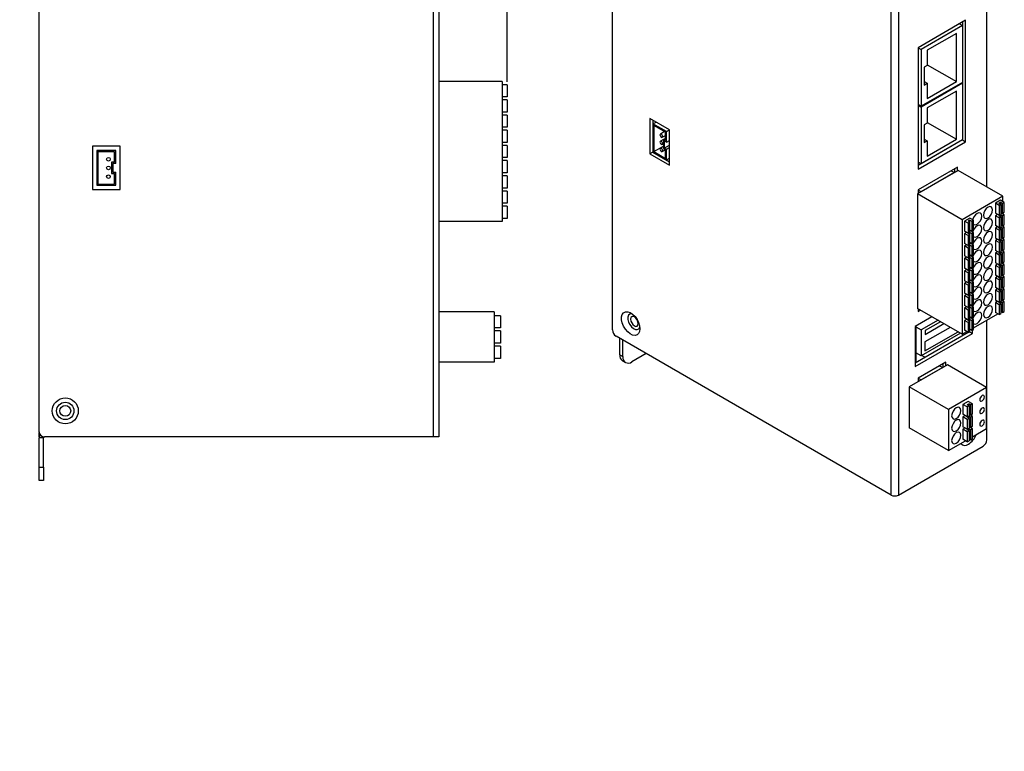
# Model space of a CAD drawing. Header units: millimetres. Extents: x 225 to 1127, y -1473 to -1207.
# Tile 2 of 3: x 900 to 1127, y -1473 to -1305. Entities that reach past the tile are written whole.
import ezdxf

# ---------------------------------------------------------------- set-up
doc = ezdxf.new("R2010")
doc.units = ezdxf.units.MM
doc.header["$PDSIZE"] = -1
doc.styles.get("Standard").update_dxf_attribs({"font": 'arial.ttf', "height": 5})
doc.dimstyles.new('ISO-25', dxfattribs={"dimtxt": 5, "dimasz": 2.5, "dimexe": 1.25, "dimexo": 0.625, "dimtad": 1, "dimdec": 1, "dimdsep": 46, "dimtxsty": 'Standard', "dimcen": 2.5, "dimadec": 0, "dimazin": 0, "dimtfac": 1, "dimtdec": 1, "dimtmove": 0, "dimatfit": 3, "dimfxl": 1, "dimarcsym": 0})

# ---------------------------------------------------------------- blocks, each defined once
blk = doc.blocks.new('*D32')
at = {"color": 0, "lineweight": -2}
for p, q in [((904.72, -1251.97), (904.72, -1225.25)), ((907.22, -1226.5), (1010.02, -1226.5)), ((1012.52, -1318.85), (1012.52, -1225.25))]:
    blk.add_line(p, q, dxfattribs=at)
at = {"color": 0}
for points in [[(907.22, -1226.08), (907.22, -1226.92), (904.72, -1226.5)], [(1010.02, -1226.08), (1010.02, -1226.92), (1012.52, -1226.5)]]:
    blk.add_solid(points, dxfattribs=at)
at = {"layer": 'Defpoints', "color": 0}
for p in [(1012.52, -1226.5), (904.72, -1252.6), (1012.52, -1319.47)]:
    blk.add_point(p, dxfattribs=at)
at = {"color": 0, "insert": (958.62, -1223.32), "char_height": 5, "attachment_point": 5}
blk.add_mtext('107.8', dxfattribs=at)

msp = doc.modelspace()

# ---------------------------------------------------------------- linework, layer by layer
at = {"color": 7, "linetype": 'Continuous', "lineweight": 25}
for p, q in [((995.52, -1400.6), (995.52, -1262.6)), ((996.72, -1262.6), (996.72, -1400.6)), ((904.72, -1399.4), (904.72, -1263.8)), ((1036.73, -1375.95), (1036.73, -1265.23)), ((1122.99, -1343.04), (1122.99, -1290.54)), ((1100.93, -1414), (1100.93, -1301.32)), ((1102.63, -1301.32), (1102.63, -1414)), ((1118.08, -1304.64), (1107.16, -1310.95)), ((1117.37, -1305.87), (1107.86, -1311.36)), ((1116.67, -1305.46), (1117.37, -1305.87)), ((1117.34, -1305.07), (1117.34, -1305.85)), ((1117.37, -1305.05), (1117.37, -1305.87)), ((1117.37, -1305.87), (1117.37, -1318.93)), ((1118.08, -1332.61), (1118.08, -1304.64)), ((1115.96, -1307.67), (1109.24, -1311.54)), ((1115.96, -1318.77), (1115.96, -1307.67)), ((1107.16, -1310.95), (1107.86, -1311.36)), ((1107.16, -1310.95), (1107.16, -1338.92)), ((1107.86, -1311.36), (1107.86, -1324.42)), ((1109.24, -1311.54), (1109.24, -1315.05)), ((1109.24, -1315.05), (1108.53, -1315.46)), ((1109.24, -1314.89), (1115.96, -1318.77)), ((1108.53, -1315.46), (1108.53, -1319.55)), ((1011.32, -1318.72), (996.72, -1318.72)), ((1011.32, -1318.72), (1011.32, -1351.02)), ((1012.52, -1319.47), (1011.32, -1319.47)), ((1012.52, -1319.47), (1012.52, -1322.27)), ((1117.37, -1318.93), (1107.86, -1324.42)), ((1117.37, -1319.14), (1107.86, -1324.63)), ((1108.53, -1318.73), (1109.24, -1319.14)), ((1108.53, -1319.55), (1109.24, -1319.14)), ((1109.24, -1322.65), (1115.96, -1318.77)), ((1109.24, -1319.14), (1109.24, -1322.65)), ((1117.2, -1319.04), (1117.37, -1319.14)), ((1117.34, -1318.95), (1117.34, -1319.12)), ((1117.37, -1318.93), (1117.37, -1319.14)), ((1117.37, -1319.14), (1117.37, -1332.2)), ((1115.96, -1320.93), (1109.24, -1324.81)), ((1115.96, -1332.04), (1115.96, -1320.93)), ((1012.52, -1322.27), (1011.32, -1322.27)), ((1012.52, -1322.97), (1011.32, -1322.97)), ((1012.52, -1322.97), (1012.52, -1325.77)), ((1107.86, -1324.42), (1107.16, -1324.02)), ((1107.16, -1324.22), (1107.86, -1324.63)), ((1012.52, -1325.77), (1011.32, -1325.77)), ((1012.52, -1326.47), (1011.32, -1326.47)), ((1012.52, -1326.47), (1012.52, -1329.27)), ((1107.86, -1324.63), (1107.86, -1337.69)), ((1109.24, -1324.81), (1109.24, -1328.32)), ((1049.9, -1329.87), (1045.37, -1327.26)), ((1045.37, -1327.26), (1045.37, -1335.43)), ((1046.08, -1327.67), (1046.08, -1328.49)), ((1046.08, -1328.49), (1046.79, -1328.08)), ((1046.08, -1328.49), (1046.08, -1335.02)), ((1049.19, -1330.28), (1046.08, -1328.49)), ((1048.98, -1330.4), (1046.29, -1328.85)), ((1046.29, -1328.85), (1046.29, -1334.89)), ((1109.24, -1328.32), (1108.53, -1328.73)), ((1108.53, -1328.73), (1108.53, -1332.81)), ((1109.24, -1328.16), (1115.96, -1332.04)), ((1012.52, -1329.27), (1011.32, -1329.27)), ((1012.52, -1329.97), (1011.32, -1329.97)), ((1012.52, -1329.97), (1012.52, -1332.77)), ((1048.77, -1330.28), (1047.78, -1330.85)), ((1048.2, -1331.59), (1048.98, -1331.14)), ((1048.98, -1332.36), (1048.98, -1330.4)), ((1049.19, -1330.28), (1049.9, -1329.87)), ((1049.19, -1332.73), (1049.19, -1330.28)), ((1049.9, -1338.04), (1049.9, -1329.87)), ((1012.52, -1332.77), (1011.32, -1332.77)), ((1012.52, -1333.47), (1011.32, -1333.47)), ((1012.52, -1333.47), (1012.52, -1336.27)), ((1048.48, -1332.08), (1047.78, -1332.49)), ((1048.2, -1333.22), (1048.48, -1333.06)), ((1048.48, -1332.08), (1048.98, -1331.79)), ((1048.48, -1332.08), (1048.48, -1334.2)), ((1048.98, -1332.36), (1048.48, -1332.08)), ((1048.69, -1332.45), (1048.69, -1334.08)), ((1049.19, -1332.73), (1048.69, -1332.45)), ((1048.69, -1334.08), (1049.9, -1333.38)), ((1049.19, -1332.73), (1049.9, -1332.32)), ((1117.37, -1332.2), (1107.16, -1338.1)), ((1107.16, -1338.92), (1118.08, -1332.61)), ((1117.37, -1332.2), (1107.86, -1337.69)), ((1108.53, -1332), (1109.24, -1332.41)), ((1108.53, -1332.81), (1109.24, -1332.41)), ((1109.24, -1335.92), (1115.96, -1332.04)), ((1109.24, -1332.41), (1109.24, -1335.92)), ((1117.34, -1332.22), (1117.34, -1332.22)), ((1117.37, -1332.2), (1118.08, -1332.61)), ((1117.37, -1332.2), (1117.37, -1332.2)), ((923.35, -1333.65), (916.95, -1333.65)), ((916.95, -1333.65), (916.95, -1343.65)), ((917.95, -1334.65), (917.95, -1342.65)), ((922.35, -1334.65), (917.95, -1334.65)), ((918.25, -1334.95), (918.25, -1342.35)), ((922.05, -1334.95), (918.25, -1334.95)), ((922.05, -1337.35), (922.05, -1334.95)), ((922.35, -1337.65), (922.35, -1334.65)), ((923.35, -1343.65), (923.35, -1333.65)), ((1046.08, -1335.02), (1045.37, -1335.43)), ((1045.37, -1335.43), (1049.9, -1338.04)), ((1046.08, -1335.02), (1049.19, -1336.81)), ((1046.08, -1335.02), (1046.08, -1335.02)), ((1046.08, -1335.02), (1049.9, -1337.22)), ((1046.29, -1334.89), (1048.48, -1333.63)), ((1046.29, -1334.89), (1048.98, -1336.45)), ((1048.48, -1333.71), (1047.78, -1334.12)), ((1048.2, -1334.85), (1048.91, -1334.45)), ((1048.48, -1334.2), (1048.98, -1334.49)), ((1048.69, -1334.08), (1049.19, -1334.36)), ((1048.98, -1336.45), (1048.98, -1334.49)), ((1049.19, -1334.36), (1049.9, -1333.96)), ((1049.19, -1336.81), (1049.19, -1334.36)), ((921.35, -1337.35), (921.35, -1339.95)), ((922.05, -1337.35), (921.35, -1337.35)), ((921.65, -1337.65), (921.65, -1339.65)), ((922.35, -1337.65), (921.65, -1337.65)), ((1012.52, -1336.27), (1011.32, -1336.27)), ((1012.52, -1336.97), (1011.32, -1336.97)), ((1012.52, -1336.97), (1012.52, -1339.77)), ((1048.9, -1336.65), (1048.9, -1336.65)), ((1049.19, -1336.81), (1049.9, -1336.41)), ((1107.86, -1337.69), (1107.16, -1337.28)), ((1109.93, -1336.5), (1109.93, -1336.5)), ((921.35, -1339.95), (922.05, -1339.95)), ((921.65, -1339.65), (922.35, -1339.65)), ((922.05, -1342.35), (922.05, -1339.95)), ((922.35, -1342.65), (922.35, -1339.65)), ((1012.52, -1339.77), (1011.32, -1339.77)), ((1116.37, -1339.21), (1107, -1344.62)), ((1116.21, -1338.49), (1107.16, -1343.71)), ((1115.5, -1339.71), (1107.86, -1344.12)), ((1114.79, -1339.31), (1115.5, -1339.71)), ((1115.5, -1338.9), (1115.5, -1339.71)), ((1116.21, -1339.31), (1116.21, -1338.49)), ((1126.69, -1345.17), (1116.37, -1339.21)), ((918.25, -1342.35), (922.05, -1342.35)), ((1012.52, -1340.47), (1011.32, -1340.47)), ((1012.52, -1340.47), (1012.52, -1343.27)), ((916.95, -1343.65), (923.35, -1343.65)), ((917.95, -1342.65), (922.35, -1342.65)), ((1012.52, -1343.27), (1011.32, -1343.27)), ((1012.52, -1343.97), (1011.32, -1343.97)), ((1012.52, -1343.97), (1012.52, -1346.77)), ((1117.32, -1350.58), (1107, -1344.62)), ((1107, -1344.62), (1107, -1371)), ((1107.16, -1343.71), (1107.86, -1344.12)), ((1107.16, -1343.71), (1107.16, -1344.53)), ((1012.52, -1346.77), (1011.32, -1346.77)), ((1126.69, -1345.17), (1117.32, -1350.58)), ((1126.16, -1346.09), (1124.96, -1346.79)), ((1125.8, -1347.28), (1124.96, -1346.79)), ((1124.96, -1346.79), (1124.96, -1349.07)), ((1126.19, -1346.56), (1125.77, -1346.81)), ((1126.19, -1347.05), (1125.77, -1346.81)), ((1126.19, -1347.05), (1125.8, -1347.28)), ((1127.01, -1346.58), (1126.16, -1346.09)), ((1126.19, -1346.56), (1126.62, -1346.81)), ((1126.19, -1347.05), (1126.19, -1346.56)), ((1126.19, -1347.05), (1126.19, -1349.34)), ((1127.01, -1346.58), (1126.62, -1346.81)), ((1126.62, -1349.09), (1126.62, -1346.81)), ((1126.69, -1346.4), (1126.69, -1345.17)), ((1127.01, -1348.87), (1127.01, -1346.58)), ((1012.52, -1347.47), (1011.32, -1347.47)), ((1012.52, -1347.47), (1012.52, -1350.27)), ((1125.8, -1349.56), (1124.96, -1349.07)), ((1125.45, -1349.36), (1124.96, -1349.64)), ((1126.19, -1349.42), (1125.77, -1349.66)), ((1125.8, -1347.28), (1125.8, -1349.56)), ((1125.8, -1349.56), (1126.19, -1349.34)), ((1126.62, -1349.09), (1126.19, -1348.85)), ((1127.01, -1349.44), (1126.19, -1348.97)), ((1126.19, -1349.42), (1126.62, -1349.66)), ((1126.19, -1349.91), (1126.19, -1349.42)), ((1126.62, -1349.09), (1127.01, -1348.87)), ((1126.69, -1349.26), (1126.69, -1349.05)), ((1011.32, -1351.02), (996.72, -1351.02)), ((1012.52, -1350.27), (1011.32, -1350.27)), ((1117.32, -1350.58), (1117.32, -1376.96)), ((1119.05, -1350.2), (1117.85, -1350.89)), ((1118.7, -1351.38), (1117.85, -1350.89)), ((1117.85, -1350.89), (1117.85, -1353.18)), ((1119.09, -1350.66), (1118.66, -1350.91)), ((1119.09, -1351.15), (1118.66, -1350.91)), ((1119.09, -1351.15), (1118.7, -1351.38)), ((1118.7, -1351.38), (1118.7, -1353.67)), ((1119.9, -1350.68), (1119.05, -1350.2)), ((1119.09, -1350.66), (1119.51, -1350.91)), ((1119.09, -1351.15), (1119.09, -1350.66)), ((1119.09, -1353.44), (1119.09, -1351.15)), ((1119.9, -1350.68), (1119.51, -1350.91)), ((1119.51, -1350.91), (1119.51, -1353.2)), ((1119.9, -1352.97), (1119.9, -1350.68)), ((1125.8, -1350.13), (1124.96, -1349.64)), ((1124.96, -1349.64), (1124.96, -1351.93)), ((1126.19, -1349.91), (1125.77, -1349.66)), ((1126.19, -1349.91), (1125.8, -1350.13)), ((1125.8, -1350.13), (1125.8, -1352.42)), ((1126.19, -1349.91), (1126.19, -1352.2)), ((1127.01, -1349.44), (1126.62, -1349.66)), ((1126.62, -1351.95), (1126.62, -1349.66)), ((1127.01, -1351.73), (1127.01, -1349.44)), ((1118.7, -1353.67), (1117.85, -1353.18)), ((1118.35, -1353.46), (1117.85, -1353.75)), ((1118.7, -1354.24), (1117.85, -1353.75)), ((1117.85, -1353.75), (1117.85, -1356.03)), ((1119.09, -1353.52), (1118.66, -1353.77)), ((1119.09, -1354.01), (1118.66, -1353.77)), ((1118.7, -1353.67), (1119.09, -1353.44)), ((1119.51, -1353.2), (1119.09, -1352.95)), ((1119.9, -1353.54), (1119.09, -1353.07)), ((1119.09, -1353.52), (1119.51, -1353.77)), ((1119.09, -1354.01), (1119.09, -1353.52)), ((1119.51, -1353.2), (1119.9, -1352.97)), ((1119.9, -1353.54), (1119.51, -1353.77)), ((1119.51, -1353.77), (1119.51, -1356.05)), ((1119.9, -1355.83), (1119.9, -1353.54)), ((1125.8, -1352.42), (1124.96, -1351.93)), ((1125.45, -1352.22), (1124.96, -1352.5)), ((1125.8, -1352.99), (1124.96, -1352.5)), ((1124.96, -1352.5), (1124.96, -1354.79)), ((1126.19, -1352.28), (1125.77, -1352.52)), ((1126.19, -1352.77), (1125.77, -1352.52)), ((1125.8, -1352.42), (1126.19, -1352.2)), ((1126.19, -1352.77), (1125.8, -1352.99)), ((1125.8, -1352.99), (1125.8, -1355.28)), ((1126.62, -1351.95), (1126.19, -1351.71)), ((1127.01, -1352.3), (1126.19, -1351.83)), ((1126.19, -1352.28), (1126.62, -1352.52)), ((1126.19, -1352.77), (1126.19, -1352.28)), ((1126.19, -1352.77), (1126.19, -1355.05)), ((1126.62, -1351.95), (1127.01, -1351.73)), ((1127.01, -1352.3), (1126.62, -1352.52)), ((1126.62, -1354.81), (1126.62, -1352.52)), ((1126.69, -1352.11), (1126.69, -1351.91)), ((1127.01, -1354.58), (1127.01, -1352.3)), ((1118.7, -1356.52), (1117.85, -1356.03)), ((1119.09, -1354.01), (1118.7, -1354.24)), ((1118.7, -1354.24), (1118.7, -1356.52)), ((1119.09, -1356.3), (1119.09, -1354.01)), ((1119.51, -1356.05), (1119.09, -1355.81)), ((1119.9, -1356.4), (1119.09, -1355.93)), ((1119.51, -1356.05), (1119.9, -1355.83)), ((1125.8, -1355.28), (1124.96, -1354.79)), ((1125.45, -1355.07), (1124.96, -1355.36)), ((1125.8, -1355.85), (1124.96, -1355.36)), ((1124.96, -1355.36), (1124.96, -1357.65)), ((1126.19, -1355.14), (1125.77, -1355.38)), ((1126.19, -1355.63), (1125.77, -1355.38)), ((1125.8, -1355.28), (1126.19, -1355.05)), ((1126.19, -1355.63), (1125.8, -1355.85)), ((1125.8, -1355.85), (1125.8, -1358.14)), ((1126.62, -1354.81), (1126.19, -1354.56)), ((1127.01, -1355.16), (1126.19, -1354.69)), ((1126.19, -1355.14), (1126.62, -1355.38)), ((1126.19, -1355.63), (1126.19, -1355.14)), ((1126.19, -1355.63), (1126.19, -1357.91)), ((1126.62, -1354.81), (1127.01, -1354.58)), ((1127.01, -1355.16), (1126.62, -1355.38)), ((1126.62, -1357.67), (1126.62, -1355.38)), ((1126.69, -1354.97), (1126.69, -1354.77)), ((1127.01, -1357.44), (1127.01, -1355.16)), ((1118.35, -1356.32), (1117.85, -1356.6)), ((1118.7, -1357.09), (1117.85, -1356.6)), ((1117.85, -1356.6), (1117.85, -1358.89)), ((1119.09, -1356.38), (1118.66, -1356.63)), ((1119.09, -1356.87), (1118.66, -1356.63)), ((1118.7, -1356.52), (1119.09, -1356.3)), ((1119.09, -1356.87), (1118.7, -1357.09)), ((1118.7, -1357.09), (1118.7, -1359.38)), ((1119.09, -1356.38), (1119.51, -1356.63)), ((1119.09, -1356.87), (1119.09, -1356.38)), ((1119.09, -1359.16), (1119.09, -1356.87)), ((1119.9, -1356.4), (1119.51, -1356.63)), ((1119.51, -1356.63), (1119.51, -1358.91)), ((1119.9, -1358.69), (1119.9, -1356.4)), ((1125.8, -1358.14), (1124.96, -1357.65)), ((1125.45, -1357.93), (1124.96, -1358.22)), ((1125.8, -1358.71), (1124.96, -1358.22)), ((1124.96, -1358.22), (1124.96, -1360.5)), ((1126.19, -1357.99), (1125.77, -1358.24)), ((1126.19, -1358.48), (1125.77, -1358.24)), ((1125.8, -1358.14), (1126.19, -1357.91)), ((1126.19, -1358.48), (1125.8, -1358.71)), ((1126.62, -1357.67), (1126.19, -1357.42)), ((1127.01, -1358.01), (1126.19, -1357.54)), ((1126.19, -1357.99), (1126.62, -1358.24)), ((1126.19, -1358.48), (1126.19, -1357.99)), ((1126.19, -1358.48), (1126.19, -1360.77)), ((1126.62, -1357.67), (1127.01, -1357.44)), ((1127.01, -1358.01), (1126.62, -1358.24)), ((1126.62, -1360.52), (1126.62, -1358.24)), ((1126.69, -1357.83), (1126.69, -1357.63)), ((1127.01, -1360.3), (1127.01, -1358.01)), ((1118.7, -1359.38), (1117.85, -1358.89)), ((1118.35, -1359.18), (1117.85, -1359.46)), ((1118.7, -1359.95), (1117.85, -1359.46)), ((1117.85, -1359.46), (1117.85, -1361.75)), ((1119.09, -1359.24), (1118.66, -1359.48)), ((1119.09, -1359.73), (1118.66, -1359.48)), ((1118.7, -1359.38), (1119.09, -1359.16)), ((1119.09, -1359.73), (1118.7, -1359.95)), ((1118.7, -1359.95), (1118.7, -1362.24)), ((1119.51, -1358.91), (1119.09, -1358.67)), ((1119.9, -1359.26), (1119.09, -1358.79)), ((1119.09, -1359.24), (1119.51, -1359.48)), ((1119.09, -1359.73), (1119.09, -1359.24)), ((1119.09, -1362.01), (1119.09, -1359.73)), ((1119.51, -1358.91), (1119.9, -1358.69)), ((1119.9, -1359.26), (1119.51, -1359.48)), ((1119.51, -1359.48), (1119.51, -1361.77)), ((1119.9, -1361.54), (1119.9, -1359.26)), ((1125.8, -1360.99), (1124.96, -1360.5)), ((1125.8, -1358.71), (1125.8, -1360.99)), ((1126.62, -1360.52), (1126.19, -1360.28)), ((1127.01, -1360.87), (1126.19, -1360.4)), ((1126.62, -1360.52), (1127.01, -1360.3)), ((1126.69, -1360.69), (1126.69, -1360.48)), ((1118.7, -1362.24), (1117.85, -1361.75)), ((1118.35, -1362.03), (1117.85, -1362.32)), ((1118.7, -1362.81), (1117.85, -1362.32)), ((1117.85, -1362.32), (1117.85, -1364.61)), ((1119.09, -1362.1), (1118.66, -1362.34)), ((1119.09, -1362.59), (1118.66, -1362.34)), ((1118.7, -1362.24), (1119.09, -1362.01)), ((1119.09, -1362.59), (1118.7, -1362.81)), ((1118.7, -1362.81), (1118.7, -1365.1)), ((1119.51, -1361.77), (1119.09, -1361.52)), ((1119.9, -1362.12), (1119.09, -1361.65)), ((1119.09, -1362.1), (1119.51, -1362.34)), ((1119.09, -1362.59), (1119.09, -1362.1)), ((1119.09, -1364.87), (1119.09, -1362.59)), ((1119.51, -1361.77), (1119.9, -1361.54)), ((1119.9, -1362.12), (1119.51, -1362.34)), ((1119.51, -1362.34), (1119.51, -1364.63)), ((1119.9, -1364.4), (1119.9, -1362.12)), ((1125.45, -1360.79), (1124.96, -1361.08)), ((1125.8, -1361.57), (1124.96, -1361.08)), ((1124.96, -1361.08), (1124.96, -1363.36)), ((1126.19, -1360.85), (1125.77, -1361.1)), ((1126.19, -1361.34), (1125.77, -1361.1)), ((1125.8, -1360.99), (1126.19, -1360.77)), ((1126.19, -1361.34), (1125.8, -1361.57)), ((1125.8, -1361.57), (1125.8, -1363.85)), ((1126.19, -1360.85), (1126.62, -1361.1)), ((1126.19, -1361.34), (1126.19, -1360.85)), ((1126.19, -1361.34), (1126.19, -1363.63)), ((1127.01, -1360.87), (1126.62, -1361.1)), ((1126.62, -1363.38), (1126.62, -1361.1)), ((1127.01, -1363.16), (1127.01, -1360.87)), ((1118.7, -1365.1), (1117.85, -1364.61)), ((1118.35, -1364.89), (1117.85, -1365.18)), ((1118.7, -1365.67), (1117.85, -1365.18)), ((1117.85, -1365.18), (1117.85, -1367.46)), ((1119.09, -1364.95), (1118.66, -1365.2)), ((1119.09, -1365.44), (1118.66, -1365.2)), ((1118.7, -1365.1), (1119.09, -1364.87)), ((1119.51, -1364.63), (1119.09, -1364.38)), ((1119.9, -1364.97), (1119.09, -1364.5)), ((1119.09, -1364.95), (1119.51, -1365.2)), ((1119.09, -1365.44), (1119.09, -1364.95)), ((1119.51, -1364.63), (1119.9, -1364.4)), ((1119.9, -1364.97), (1119.51, -1365.2)), ((1119.51, -1365.2), (1119.51, -1367.49)), ((1119.9, -1367.26), (1119.9, -1364.97)), ((1125.8, -1363.85), (1124.96, -1363.36)), ((1125.45, -1363.65), (1124.96, -1363.93)), ((1125.8, -1364.42), (1124.96, -1363.93)), ((1124.96, -1363.93), (1124.96, -1366.22)), ((1126.19, -1363.71), (1125.77, -1363.95)), ((1126.19, -1364.2), (1125.77, -1363.95)), ((1125.8, -1363.85), (1126.19, -1363.63)), ((1126.19, -1364.2), (1125.8, -1364.42)), ((1125.8, -1364.42), (1125.8, -1366.71)), ((1126.62, -1363.38), (1126.19, -1363.14)), ((1127.01, -1363.73), (1126.19, -1363.26)), ((1126.19, -1363.71), (1126.62, -1363.95)), ((1126.19, -1364.2), (1126.19, -1363.71)), ((1126.19, -1364.2), (1126.19, -1366.49)), ((1126.62, -1363.38), (1127.01, -1363.16)), ((1127.01, -1363.73), (1126.62, -1363.95)), ((1126.62, -1366.24), (1126.62, -1363.95)), ((1126.69, -1363.55), (1126.69, -1363.34)), ((1127.01, -1366.02), (1127.01, -1363.73)), ((1118.7, -1367.95), (1117.85, -1367.46)), ((1119.09, -1365.44), (1118.7, -1365.67)), ((1118.7, -1365.67), (1118.7, -1367.95)), ((1119.09, -1367.73), (1119.09, -1365.44)), ((1119.51, -1367.49), (1119.09, -1367.24)), ((1119.9, -1367.83), (1119.09, -1367.36)), ((1119.51, -1367.49), (1119.9, -1367.26)), ((1125.8, -1366.71), (1124.96, -1366.22)), ((1125.45, -1366.51), (1124.96, -1366.79)), ((1125.8, -1367.28), (1124.96, -1366.79)), ((1124.96, -1366.79), (1124.96, -1369.08)), ((1126.19, -1366.57), (1125.77, -1366.81)), ((1126.19, -1367.06), (1125.77, -1366.81)), ((1125.8, -1366.71), (1126.19, -1366.49)), ((1126.19, -1367.06), (1125.8, -1367.28)), ((1125.8, -1367.28), (1125.8, -1369.57)), ((1126.62, -1366.24), (1126.19, -1366)), ((1127.01, -1366.59), (1126.19, -1366.12)), ((1126.19, -1366.57), (1126.62, -1366.81)), ((1126.19, -1367.06), (1126.19, -1366.57)), ((1126.19, -1367.06), (1126.19, -1369.34)), ((1126.62, -1366.24), (1127.01, -1366.02)), ((1127.01, -1366.59), (1126.62, -1366.81)), ((1126.62, -1369.1), (1126.62, -1366.81)), ((1126.69, -1366.4), (1126.69, -1366.2)), ((1127.01, -1368.87), (1127.01, -1366.59)), ((1118.35, -1367.75), (1117.85, -1368.04)), ((1118.7, -1368.53), (1117.85, -1368.04)), ((1117.85, -1368.04), (1117.85, -1370.32)), ((1119.09, -1367.81), (1118.66, -1368.06)), ((1119.09, -1368.3), (1118.66, -1368.06)), ((1118.7, -1367.95), (1119.09, -1367.73)), ((1119.09, -1368.3), (1118.7, -1368.53)), ((1118.7, -1368.53), (1118.7, -1370.81)), ((1119.09, -1367.81), (1119.51, -1368.06)), ((1119.09, -1368.3), (1119.09, -1367.81)), ((1119.09, -1370.59), (1119.09, -1368.3)), ((1119.9, -1367.83), (1119.51, -1368.06)), ((1119.51, -1368.06), (1119.51, -1370.34)), ((1119.9, -1370.12), (1119.9, -1367.83)), ((1125.8, -1369.57), (1124.96, -1369.08)), ((1125.45, -1369.36), (1124.96, -1369.65)), ((1125.8, -1370.14), (1124.96, -1369.65)), ((1124.96, -1369.65), (1124.96, -1371.94)), ((1126.19, -1369.43), (1125.77, -1369.67)), ((1126.19, -1369.92), (1125.77, -1369.67)), ((1125.8, -1369.57), (1126.19, -1369.34)), ((1126.62, -1369.1), (1126.19, -1368.85)), ((1127.01, -1369.45), (1126.19, -1368.98)), ((1126.19, -1369.43), (1126.62, -1369.67)), ((1126.19, -1369.92), (1126.19, -1369.43)), ((1126.62, -1369.1), (1127.01, -1368.87)), ((1127.01, -1369.45), (1126.62, -1369.67)), ((1126.62, -1371.96), (1126.62, -1369.67)), ((1126.69, -1369.26), (1126.69, -1369.06)), ((1127.01, -1371.73), (1127.01, -1369.45)), ((1009.52, -1371.8), (996.72, -1371.8)), ((1009.52, -1371.8), (1009.52, -1383.4)), ((1117.32, -1376.96), (1107, -1371)), ((1107.16, -1371.09), (1107.16, -1371.72)), ((1107.16, -1371.72), (1107.7, -1371.41)), ((1118.7, -1370.81), (1117.85, -1370.32)), ((1118.35, -1370.61), (1117.85, -1370.89)), ((1118.7, -1371.38), (1117.85, -1370.89)), ((1117.85, -1370.89), (1117.85, -1373.18)), ((1119.09, -1370.67), (1118.66, -1370.91)), ((1119.09, -1371.16), (1118.66, -1370.91)), ((1118.7, -1370.81), (1119.09, -1370.59)), ((1119.09, -1371.16), (1118.7, -1371.38)), ((1118.7, -1371.38), (1118.7, -1373.67)), ((1119.51, -1370.34), (1119.09, -1370.1)), ((1119.9, -1370.69), (1119.09, -1370.22)), ((1119.09, -1370.67), (1119.51, -1370.91)), ((1119.09, -1371.16), (1119.09, -1370.67)), ((1119.09, -1373.45), (1119.09, -1371.16)), ((1119.51, -1370.34), (1119.9, -1370.12)), ((1119.9, -1370.69), (1119.51, -1370.91)), ((1119.51, -1370.91), (1119.51, -1373.2)), ((1119.9, -1372.98), (1119.9, -1370.69)), ((1125.8, -1372.43), (1124.96, -1371.94)), ((1126.19, -1369.92), (1125.8, -1370.14)), ((1125.8, -1370.14), (1125.8, -1372.43)), ((1126.19, -1369.92), (1126.19, -1372.2)), ((1126.62, -1371.96), (1126.19, -1371.71)), ((1126.19, -1371.83), (1126.3, -1371.77)), ((1126.62, -1371.96), (1127.01, -1371.73)), ((1010.97, -1372.7), (1009.52, -1372.7)), ((1010.97, -1372.7), (1010.97, -1375.5)), ((1110.32, -1372.92), (1106.45, -1375.15)), ((1111.74, -1373.73), (1107.86, -1375.97)), ((1112.31, -1374.06), (1108.76, -1376.11)), ((1118.7, -1373.67), (1117.85, -1373.18)), ((1118.35, -1373.47), (1117.85, -1373.75)), ((1118.7, -1374.24), (1117.85, -1373.75)), ((1117.85, -1373.75), (1117.85, -1376.04)), ((1119.09, -1373.53), (1118.66, -1373.77)), ((1119.09, -1374.02), (1118.66, -1373.77)), ((1118.7, -1373.67), (1119.09, -1373.45)), ((1119.09, -1374.02), (1118.7, -1374.24)), ((1118.7, -1374.24), (1118.7, -1376.53)), ((1119.51, -1373.2), (1119.09, -1372.96)), ((1119.9, -1373.55), (1119.09, -1373.08)), ((1119.09, -1373.53), (1119.51, -1373.77)), ((1119.09, -1374.02), (1119.09, -1373.53)), ((1119.09, -1376.3), (1119.09, -1374.02)), ((1119.51, -1373.2), (1119.9, -1372.98)), ((1119.9, -1373.55), (1119.51, -1373.77)), ((1119.51, -1373.77), (1119.51, -1376.06)), ((1119.9, -1375.47), (1125.49, -1372.24)), ((1119.9, -1375.83), (1119.9, -1373.55)), ((1122.99, -1401.26), (1122.99, -1373.68)), ((1125.8, -1372.43), (1126.19, -1372.2)), ((1010.97, -1375.5), (1009.52, -1375.5)), ((1010.97, -1376.2), (1009.52, -1376.2)), ((1010.97, -1376.2), (1010.97, -1379)), ((1106.45, -1375.15), (1106.45, -1384.4)), ((1118.68, -1376.52), (1106.45, -1383.58)), ((1106.6, -1375.07), (1106.6, -1383.49)), ((1106.6, -1375.24), (1107.86, -1375.97)), ((1107.86, -1375.97), (1107.86, -1381.95)), ((1114.55, -1375.36), (1108.73, -1378.72)), ((1108.73, -1380.8), (1116.36, -1376.4)), ((1108.76, -1377), (1113.08, -1374.51)), ((1108.76, -1376.11), (1108.76, -1377)), ((1117.32, -1376.96), (1118.38, -1376.34)), ((1118.7, -1376.53), (1117.85, -1376.04)), ((1118.7, -1376.53), (1119.09, -1376.3)), ((1118.98, -1376.37), (1119.67, -1376.76)), ((1119.51, -1376.06), (1119.09, -1375.81)), ((1119.09, -1375.94), (1119.19, -1375.88)), ((1119.51, -1376.06), (1119.9, -1375.83)), ((1119.67, -1376.76), (1119.67, -1375.97)), ((1100.93, -1414), (1037.58, -1377.42)), ((1038.42, -1381.67), (1038.42, -1377.91)), ((1039.13, -1382.08), (1039.13, -1378.32)), ((1106.45, -1384.4), (1119.67, -1376.76)), ((1116.91, -1376.72), (1107.86, -1381.95)), ((1108.73, -1378.72), (1108.73, -1380.8)), ((1010.97, -1379), (1009.52, -1379)), ((1010.97, -1379.7), (1009.52, -1379.7)), ((1010.97, -1379.7), (1010.97, -1382.5)), ((1009.52, -1383.4), (996.72, -1383.4)), ((1010.97, -1382.5), (1009.52, -1382.5)), ((1038.42, -1381.67), (1039.13, -1382.08)), ((1039.05, -1383.04), (1039.75, -1383.45)), ((1044.51, -1381.42), (1041.25, -1383.3)), ((1107.86, -1381.95), (1106.6, -1381.22)), ((1113.52, -1383.38), (1107.16, -1387.05)), ((1108.04, -1381.85), (1108.74, -1382.26)), ((1113.52, -1384.2), (1113.52, -1383.38)), ((1113.89, -1383.98), (1105.13, -1389.04)), ((1112.81, -1384.6), (1107.86, -1387.46)), ((1112.1, -1384.2), (1112.81, -1384.6)), ((1112.81, -1383.79), (1112.81, -1384.6)), ((1122.94, -1389.2), (1113.89, -1383.98)), ((1107.16, -1387.05), (1107.86, -1387.46)), ((1107.16, -1387.05), (1107.16, -1387.87)), ((1114.18, -1394.27), (1105.13, -1389.04)), ((1105.13, -1389.04), (1105.13, -1398.51)), ((1122.94, -1389.2), (1114.18, -1394.27)), ((1122.94, -1398.68), (1122.94, -1389.2)), ((1118.67, -1392.41), (1117.46, -1393.1)), ((1119.69, -1393), (1118.67, -1392.41)), ((1114.18, -1394.27), (1114.18, -1403.74)), ((1118.49, -1393.69), (1117.46, -1393.1)), ((1117.46, -1393.1), (1117.46, -1395.39)), ((1118.88, -1392.98), (1118.45, -1393.22)), ((1118.88, -1393.47), (1118.45, -1393.22)), ((1118.88, -1393.47), (1118.49, -1393.69)), ((1118.49, -1393.69), (1118.49, -1395.98)), ((1118.88, -1392.98), (1119.3, -1393.22)), ((1118.88, -1393.47), (1118.88, -1392.98)), ((1118.88, -1393.47), (1118.88, -1395.76)), ((1119.69, -1393), (1119.3, -1393.22)), ((1119.3, -1395.51), (1119.3, -1393.22)), ((1119.69, -1395.29), (1119.69, -1393)), ((1118.49, -1395.98), (1117.46, -1395.39)), ((1117.96, -1395.67), (1117.46, -1395.96)), ((1118.49, -1396.55), (1117.46, -1395.96)), ((1117.46, -1395.96), (1117.46, -1398.25)), ((1118.88, -1395.84), (1118.45, -1396.08)), ((1118.88, -1396.33), (1118.45, -1396.08)), ((1118.49, -1395.98), (1118.88, -1395.76)), ((1118.88, -1396.33), (1118.49, -1396.55)), ((1118.49, -1396.55), (1118.49, -1398.84)), ((1119.3, -1395.51), (1118.88, -1395.27)), ((1119.69, -1395.86), (1118.88, -1395.39)), ((1118.88, -1395.84), (1119.3, -1396.08)), ((1118.88, -1396.33), (1118.88, -1395.84)), ((1118.88, -1396.33), (1118.88, -1398.61)), ((1119.3, -1395.51), (1119.69, -1395.29)), ((1119.69, -1395.86), (1119.3, -1396.08)), ((1119.3, -1398.37), (1119.3, -1396.08)), ((1119.69, -1398.14), (1119.69, -1395.86)), ((1114.18, -1403.74), (1105.13, -1398.51)), ((1118.49, -1398.84), (1117.46, -1398.25)), ((1117.96, -1398.53), (1117.46, -1398.82)), ((1118.49, -1399.41), (1117.46, -1398.82)), ((1117.46, -1398.82), (1117.46, -1401.1)), ((1118.88, -1398.7), (1118.45, -1398.94)), ((1118.88, -1399.19), (1118.45, -1398.94)), ((1118.49, -1398.84), (1118.88, -1398.61)), ((1118.88, -1399.19), (1118.49, -1399.41)), ((1119.3, -1398.37), (1118.88, -1398.12)), ((1119.69, -1398.72), (1118.88, -1398.25)), ((1118.88, -1398.7), (1119.3, -1398.94)), ((1118.88, -1399.19), (1118.88, -1398.7)), ((1118.88, -1399.19), (1118.88, -1401.47)), ((1119.3, -1398.37), (1119.69, -1398.14)), ((1119.69, -1398.72), (1119.3, -1398.94)), ((1119.3, -1401.23), (1119.3, -1398.94)), ((1119.69, -1400.55), (1122.94, -1398.68)), ((1119.69, -1401), (1119.69, -1398.72)), ((904.72, -1399.6), (904.74, -1399.6)), ((904.72, -1400.6), (904.72, -1399.6)), ((904.72, -1400.6), (904.74, -1400.6)), ((905.72, -1400.8), (904.72, -1400.8)), ((904.72, -1407.6), (904.72, -1400.8)), ((905.72, -1407.6), (905.72, -1400.8)), ((995.52, -1400.6), (905.92, -1400.6)), ((996.72, -1400.6), (995.52, -1400.6)), ((1114.18, -1403.74), (1118.1, -1401.47)), ((1118.49, -1401.7), (1117.46, -1401.1)), ((1118.49, -1399.41), (1118.49, -1401.7)), ((1118.49, -1401.7), (1118.88, -1401.47)), ((1118.88, -1400.98), (1119.3, -1401.23)), ((1118.88, -1401.02), (1118.91, -1401)), ((1119.3, -1401.23), (1119.69, -1401)), ((1102.63, -1414), (1122.15, -1402.73)), ((904.72, -1407.6), (905.72, -1407.6)), ((904.72, -1410.6), (904.72, -1407.6)), ((905.72, -1407.6), (905.72, -1410.6)), ((905.72, -1410.6), (904.72, -1410.6))]:
    msp.add_line(p, q, dxfattribs=at)
at = {"color": 7, "linetype": 'Continuous', "lineweight": 25, "flags": 128}
for points in [[(1047.99, -1331.57), (1048.1, -1331.61), (1048.2, -1331.59), (1048.26, -1331.51), (1048.29, -1331.39), (1048.26, -1331.25), (1048.2, -1331.1), (1048.1, -1330.97), (1047.99, -1330.87), (1047.87, -1330.83), (1047.78, -1330.85), (1047.71, -1330.93), (1047.69, -1331.05), (1047.71, -1331.19), (1047.78, -1331.34), (1047.87, -1331.47), (1047.99, -1331.57)], [(1047.99, -1333.2), (1048.1, -1333.24), (1048.2, -1333.22), (1048.26, -1333.15), (1048.29, -1333.03), (1048.26, -1332.88), (1048.2, -1332.73), (1048.1, -1332.6), (1047.99, -1332.51), (1047.87, -1332.47), (1047.78, -1332.49), (1047.71, -1332.56), (1047.69, -1332.68), (1047.71, -1332.83), (1047.78, -1332.98), (1047.87, -1333.11), (1047.99, -1333.2)], [(1047.99, -1334.83), (1048.1, -1334.87), (1048.2, -1334.85), (1048.26, -1334.78), (1048.29, -1334.66), (1048.26, -1334.51), (1048.2, -1334.36), (1048.1, -1334.23), (1047.99, -1334.14), (1047.87, -1334.1), (1047.78, -1334.12), (1047.71, -1334.19), (1047.69, -1334.31), (1047.71, -1334.46), (1047.78, -1334.61), (1047.87, -1334.74), (1047.99, -1334.83)], [(1121.81, -1349.74), (1121.73, -1349.32), (1121.5, -1349.06), (1121.16, -1348.99), (1120.75, -1349.13), (1120.35, -1349.46), (1120, -1349.92), (1119.77, -1350.45), (1119.74, -1350.59)], [(1122.2, -1349.52), (1122.28, -1349.95), (1122.51, -1350.21), (1122.85, -1350.28), (1123.26, -1350.14), (1123.66, -1349.81), (1124.01, -1349.34), (1124.24, -1348.81), (1124.32, -1348.3), (1124.24, -1347.88), (1124.01, -1347.61), (1123.66, -1347.55), (1123.26, -1347.69), (1122.85, -1348.01), (1122.51, -1348.48), (1122.28, -1349.01), (1122.2, -1349.52)], [(1119.9, -1351.58), (1120, -1351.66), (1120.35, -1351.72), (1120.75, -1351.58), (1121.16, -1351.25), (1121.5, -1350.79), (1121.73, -1350.26), (1121.81, -1349.74)], [(1122.2, -1352.38), (1122.28, -1352.8), (1122.51, -1353.07), (1122.85, -1353.14), (1123.26, -1352.99), (1123.66, -1352.67), (1124.01, -1352.2), (1124.24, -1351.67), (1124.32, -1351.16), (1124.24, -1350.73), (1124.01, -1350.47), (1123.66, -1350.4), (1123.26, -1350.54), (1122.85, -1350.87), (1122.51, -1351.34), (1122.28, -1351.87), (1122.2, -1352.38)], [(1121.81, -1352.6), (1121.73, -1352.18), (1121.5, -1351.92), (1121.16, -1351.85), (1120.75, -1351.99), (1120.35, -1352.32), (1120, -1352.78), (1119.77, -1353.31), (1119.74, -1353.45)], [(1119.9, -1354.44), (1120, -1354.51), (1120.35, -1354.58), (1120.75, -1354.44), (1121.16, -1354.11), (1121.5, -1353.65), (1121.73, -1353.12), (1121.81, -1352.6)], [(1122.2, -1355.24), (1122.28, -1355.66), (1122.51, -1355.93), (1122.85, -1355.99), (1123.26, -1355.85), (1123.66, -1355.52), (1124.01, -1355.06), (1124.24, -1354.53), (1124.32, -1354.01), (1124.24, -1353.59), (1124.01, -1353.33), (1123.66, -1353.26), (1123.26, -1353.4), (1122.85, -1353.73), (1122.51, -1354.19), (1122.28, -1354.72), (1122.2, -1355.24)], [(1121.81, -1355.46), (1121.73, -1355.04), (1121.5, -1354.77), (1121.16, -1354.71), (1120.75, -1354.85), (1120.35, -1355.17), (1120, -1355.64), (1119.77, -1356.17), (1119.74, -1356.31)], [(1119.9, -1357.29), (1120, -1357.37), (1120.35, -1357.44), (1120.75, -1357.3), (1121.16, -1356.97), (1121.5, -1356.51), (1121.73, -1355.98), (1121.81, -1355.46)], [(1122.2, -1358.1), (1122.28, -1358.52), (1122.51, -1358.78), (1122.85, -1358.85), (1123.26, -1358.71), (1123.66, -1358.38), (1124.01, -1357.92), (1124.24, -1357.39), (1124.32, -1356.87), (1124.24, -1356.45), (1124.01, -1356.19), (1123.66, -1356.12), (1123.26, -1356.26), (1122.85, -1356.59), (1122.51, -1357.05), (1122.28, -1357.58), (1122.2, -1358.1)], [(1121.81, -1358.32), (1121.73, -1357.9), (1121.5, -1357.63), (1121.16, -1357.56), (1120.75, -1357.71), (1120.35, -1358.03), (1120, -1358.5), (1119.77, -1359.03), (1119.74, -1359.16)], [(1119.9, -1360.15), (1120, -1360.23), (1120.35, -1360.3), (1120.75, -1360.15), (1121.16, -1359.83), (1121.5, -1359.36), (1121.73, -1358.83), (1121.81, -1358.32)], [(1121.81, -1361.18), (1121.73, -1360.75), (1121.5, -1360.49), (1121.16, -1360.42), (1120.75, -1360.56), (1120.35, -1360.89), (1120, -1361.35), (1119.77, -1361.89), (1119.74, -1362.02)], [(1122.2, -1360.96), (1122.28, -1361.38), (1122.51, -1361.64), (1122.85, -1361.71), (1123.26, -1361.57), (1123.66, -1361.24), (1124.01, -1360.78), (1124.24, -1360.25), (1124.32, -1359.73), (1124.24, -1359.31), (1124.01, -1359.04), (1123.66, -1358.98), (1123.26, -1359.12), (1122.85, -1359.45), (1122.51, -1359.91), (1122.28, -1360.44), (1122.2, -1360.96)], [(1119.9, -1363.01), (1120, -1363.09), (1120.35, -1363.15), (1120.75, -1363.01), (1121.16, -1362.69), (1121.5, -1362.22), (1121.73, -1361.69), (1121.81, -1361.18)], [(1124.32, -1362.59), (1124.24, -1362.17), (1124.01, -1361.9), (1123.66, -1361.83), (1123.26, -1361.98), (1122.85, -1362.3), (1122.51, -1362.77), (1122.28, -1363.3), (1122.2, -1363.81), (1122.28, -1364.24), (1122.51, -1364.5), (1122.85, -1364.57), (1123.26, -1364.43), (1123.66, -1364.1), (1124.01, -1363.63), (1124.24, -1363.1), (1124.32, -1362.59)], [(1119.9, -1365.87), (1120, -1365.94), (1120.35, -1366.01), (1120.75, -1365.87), (1121.16, -1365.54), (1121.5, -1365.08), (1121.73, -1364.55), (1121.81, -1364.03), (1121.73, -1363.61), (1121.5, -1363.35), (1121.16, -1363.28), (1120.75, -1363.42), (1120.35, -1363.75), (1120, -1364.21), (1119.77, -1364.74), (1119.74, -1364.88)], [(1124.32, -1365.45), (1124.24, -1365.02), (1124.01, -1364.76), (1123.66, -1364.69), (1123.26, -1364.83), (1122.85, -1365.16), (1122.51, -1365.63), (1122.28, -1366.16), (1122.2, -1366.67), (1122.28, -1367.09), (1122.51, -1367.36), (1122.85, -1367.42), (1123.26, -1367.28), (1123.66, -1366.96), (1124.01, -1366.49), (1124.24, -1365.96), (1124.32, -1365.45)], [(1119.9, -1368.73), (1120, -1368.8), (1120.35, -1368.87), (1120.75, -1368.73), (1121.16, -1368.4), (1121.5, -1367.94), (1121.73, -1367.41), (1121.81, -1366.89), (1121.73, -1366.47), (1121.5, -1366.2), (1121.16, -1366.14), (1120.75, -1366.28), (1120.35, -1366.61), (1120, -1367.07), (1119.77, -1367.6), (1119.74, -1367.74)], [(1124.32, -1368.3), (1124.24, -1367.88), (1124.01, -1367.62), (1123.66, -1367.55), (1123.26, -1367.69), (1122.85, -1368.02), (1122.51, -1368.48), (1122.28, -1369.01), (1122.2, -1369.53), (1122.28, -1369.95), (1122.51, -1370.22), (1122.85, -1370.28), (1123.26, -1370.14), (1123.66, -1369.81), (1124.01, -1369.35), (1124.24, -1368.82), (1124.32, -1368.3)], [(1119.9, -1371.58), (1120, -1371.66), (1120.35, -1371.73), (1120.75, -1371.59), (1121.16, -1371.26), (1121.5, -1370.79), (1121.73, -1370.26), (1121.81, -1369.75), (1121.73, -1369.33), (1121.5, -1369.06), (1121.16, -1369), (1120.75, -1369.14), (1120.35, -1369.46), (1120, -1369.93), (1119.77, -1370.46), (1119.74, -1370.6)], [(1043.09, -1375.71), (1043.01, -1376.32), (1042.78, -1376.8), (1042.42, -1377.11), (1041.95, -1377.22), (1041.4, -1377.13), (1040.83, -1376.84), (1040.26, -1376.38), (1039.75, -1375.78), (1039.32, -1375.08), (1039.02, -1374.34), (1038.87, -1373.6), (1038.87, -1372.94), (1039.02, -1372.38), (1039.32, -1371.99), (1039.75, -1371.78), (1040.26, -1371.76), (1040.83, -1371.96), (1041.4, -1372.33), (1041.95, -1372.87), (1042.42, -1373.53), (1042.78, -1374.26), (1043.01, -1375), (1043.09, -1375.71)], [(1119.9, -1374.44), (1120, -1374.52), (1120.35, -1374.59), (1120.75, -1374.44), (1121.16, -1374.12), (1121.5, -1373.65), (1121.73, -1373.12), (1121.81, -1372.61), (1121.73, -1372.19), (1121.5, -1371.92), (1121.16, -1371.85), (1120.75, -1371.99), (1120.35, -1372.32), (1120, -1372.79), (1119.77, -1373.32), (1119.74, -1373.45)], [(1124.32, -1371.16), (1124.24, -1370.74), (1124.01, -1370.48), (1123.66, -1370.41), (1123.26, -1370.55), (1122.85, -1370.88), (1122.51, -1371.34), (1122.28, -1371.87), (1122.2, -1372.39), (1122.28, -1372.81), (1122.51, -1373.07), (1122.85, -1373.14), (1123.26, -1373), (1123.66, -1372.67), (1124.01, -1372.21), (1124.24, -1371.68), (1124.32, -1371.16)], [(1041.36, -1372.3), (1041.11, -1372.25), (1040.72, -1372.32), (1040.43, -1372.58), (1040.28, -1373), (1040.28, -1373.54), (1040.43, -1374.13), (1040.72, -1374.72), (1041.11, -1375.24), (1041.56, -1375.63), (1042.02, -1375.86), (1042.45, -1375.89), (1042.79, -1375.72), (1043.01, -1375.38), (1043.06, -1375.24)], [(1041.82, -1375.01), (1042.16, -1375.13), (1042.44, -1375.08), (1042.63, -1374.86), (1042.7, -1374.5), (1042.63, -1374.07), (1042.44, -1373.63), (1042.16, -1373.25), (1041.82, -1372.97), (1041.48, -1372.85), (1041.19, -1372.91), (1041, -1373.13), (1040.93, -1373.48), (1041, -1373.91), (1041.19, -1374.35), (1041.48, -1374.74), (1041.82, -1375.01)], [(1122.41, -1391.39), (1122.37, -1391.18), (1122.26, -1391.04), (1122.09, -1391.01), (1121.88, -1391.08), (1121.68, -1391.25), (1121.51, -1391.48), (1121.39, -1391.74), (1121.35, -1392), (1121.39, -1392.21), (1121.51, -1392.34), (1121.68, -1392.38), (1121.88, -1392.31), (1122.09, -1392.14), (1122.26, -1391.91), (1122.37, -1391.65), (1122.41, -1391.39)], [(1117.01, -1394.51), (1116.92, -1394.09), (1116.69, -1393.82), (1116.35, -1393.76), (1115.94, -1393.9), (1115.54, -1394.23), (1115.19, -1394.69), (1114.96, -1395.22), (1114.88, -1395.74), (1114.96, -1396.16), (1115.19, -1396.42), (1115.54, -1396.49), (1115.94, -1396.35), (1116.35, -1396.02), (1116.69, -1395.56), (1116.92, -1395.03), (1117.01, -1394.51)], [(1122.41, -1394.25), (1122.37, -1394.03), (1122.26, -1393.9), (1122.09, -1393.87), (1121.88, -1393.94), (1121.68, -1394.1), (1121.51, -1394.34), (1121.39, -1394.6), (1121.35, -1394.86), (1121.39, -1395.07), (1121.51, -1395.2), (1121.68, -1395.24), (1121.88, -1395.16), (1122.09, -1395), (1122.26, -1394.77), (1122.37, -1394.5), (1122.41, -1394.25)], [(1117.01, -1397.37), (1116.92, -1396.95), (1116.69, -1396.68), (1116.35, -1396.62), (1115.94, -1396.76), (1115.54, -1397.08), (1115.19, -1397.55), (1114.96, -1398.08), (1114.88, -1398.59), (1114.96, -1399.02), (1115.19, -1399.28), (1115.54, -1399.35), (1115.94, -1399.21), (1116.35, -1398.88), (1116.69, -1398.41), (1116.92, -1397.88), (1117.01, -1397.37)], [(1122.41, -1397.1), (1122.37, -1396.89), (1122.26, -1396.76), (1122.09, -1396.73), (1121.88, -1396.8), (1121.68, -1396.96), (1121.51, -1397.19), (1121.39, -1397.46), (1121.35, -1397.72), (1121.39, -1397.93), (1121.51, -1398.06), (1121.68, -1398.09), (1121.88, -1398.02), (1122.09, -1397.86), (1122.26, -1397.63), (1122.37, -1397.36), (1122.41, -1397.1)], [(1117.01, -1400.23), (1116.92, -1399.8), (1116.69, -1399.54), (1116.35, -1399.47), (1115.94, -1399.61), (1115.54, -1399.94), (1115.19, -1400.41), (1114.96, -1400.94), (1114.88, -1401.45), (1114.96, -1401.87), (1115.19, -1402.14), (1115.54, -1402.2), (1115.94, -1402.06), (1116.35, -1401.74), (1116.69, -1401.27), (1116.92, -1400.74), (1117.01, -1400.23)]]:
    msp.add_lwpolyline(points, dxfattribs=at)
at = {"color": 7, "linetype": 'Continuous', "lineweight": 25}
for centre, radius in [((920.65, -1336.65), 0.423), ((920.65, -1338.65), 0.423), ((920.65, -1340.65), 0.423), ((910.72, -1394.6), 3), ((910.72, -1394.6), 2), ((910.72, -1394.6), 1.25)]:
    msp.add_circle(centre, radius, dxfattribs=at)
for centre, radius, start, end in [((1038.57, -1375.87), 1.84, 182.6053, 237.3947), ((1039.89, -1381.83), 1.47, 173.5665, 235.1213), ((1040.42, -1382.29), 1.31, 170.7859, 309.2034), ((905.92, -1399.4), 1.2, 180, 270), ((905.92, -1400.8), 1.2, 144.3147, 180), ((905.92, -1400.8), 0.2, 90, 180), ((1116.27, -1398.37), 4.6, 302.6737, 338.4127), ((1121.15, -1401.18), 1.84, 302.6054, 357.3945), ((1117.91, -1401.22), 1.32, 223.7494, 309.3392), ((1101.78, -1412.36), 1.84, 242.6096, 297.3903)]:
    msp.add_arc(centre, radius, start, end, dxfattribs=at)

# ---------------------------------------------------------------- texts
at = {"color": 1}
note = msp.add_mtext_dynamic_manual_height_columns('{\\fSimSun|b0|i0|c134|p2;\\P}', width=407.0794, gutter_width=17.5, heights=[3.5, 0], dxfattribs=dict(at, insert=(224.97, -1469.5), char_height=5, attachment_point=1))
for column, words in zip(note.columns.linked_columns, ['{\\fSimSun|b0|i0|c134|p2;\\P}']):
    column.text = words

# ---------------------------------------------------------------- dimensions: what is measured, and where the dimension line sits
dim = msp.add_linear_dim(base=(1012.52, -1226.5), p1=(904.72, -1252.6), p2=(1012.52, -1319.47), dimstyle='ISO-25')
dim.commit()
dim.dimension.update_dxf_attribs({"geometry": '*D32', "text_midpoint": (958.62, -1223.32)})

doc.saveas('drawing.dxf')
